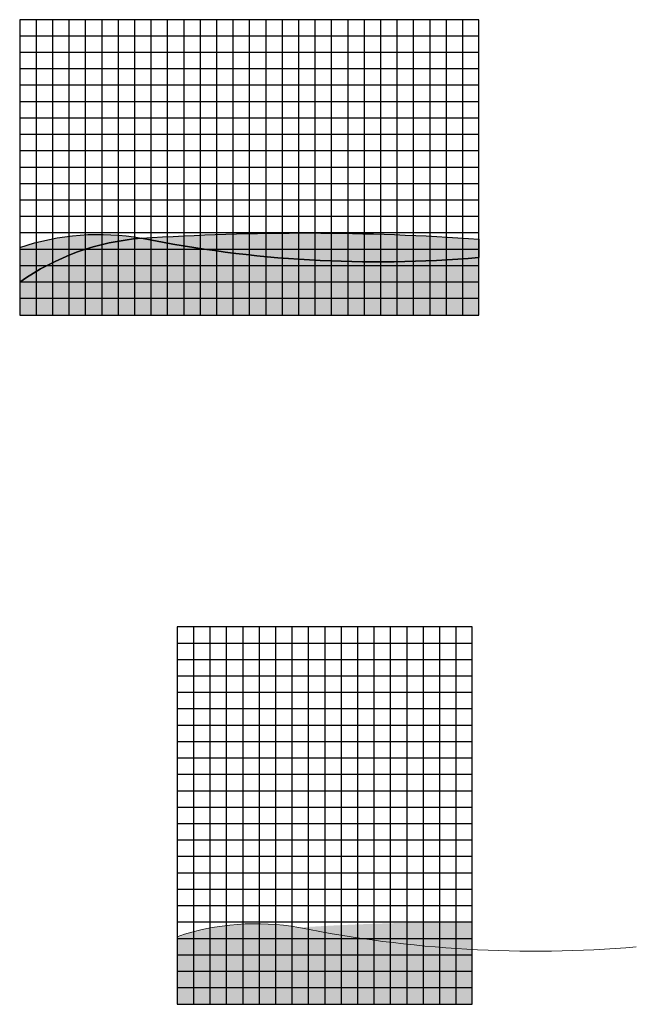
# Model space of a CAD drawing. Header units: millimetres. Extents: x 115 to 851, y -210 to 210.
# Tile 1 of 4: x 115 to 379, y -210 to 210. Entities that reach past the tile are written whole.
import ezdxf

# ---------------------------------------------------------------- set-up
doc = ezdxf.new("R2010")
doc.units = ezdxf.units.MM
doc.header["$LTSCALE"] = 1000

msp = doc.modelspace()

# ---------------------------------------------------------------- hatches: boundary and pattern name
for color, points in [(140, [(115.47, 112.56), (115.47, 97.71, -0.135545), (167.49, 116.48, 0.126182)]), (155, [(167.49, 116.48, -0.033762), (311.47, 116.08), (311.47, 108.21, -0.071203)]), (156, [(115.47, 97.71), (115.47, 83.71), (311.47, 83.71), (311.47, 108.21, -0.071203), (167.49, 116.48, 0.135545)]), (156, [(308.67, -186.99, -0.036684), (234.68, -177.6, 0.135545), (182.67, -196.37), (182.67, -210.37), (308.67, -210.37), (308.67, -84.37)]), (140, [(182.67, -181.52), (182.67, -196.37, -0.135545), (234.68, -177.6, 0.126182)]), (155, [(308.67, -186.99, -0.036684), (234.68, -177.6, -0.017341), (308.67, -175.38)])]:
    msp.add_hatch(color=color).paths.add_polyline_path(points)

# ---------------------------------------------------------------- linework, layer by layer
msp.add_lwpolyline([(115.47, 83.71), (311.47, 83.71), (311.47, 209.71), (115.47, 209.71)], close=True)
for points in [[(115.47, 209.71), (115.47, 83.71)], [(182.67, -84.37), (182.67, -210.37)]]:
    msp.add_lwpolyline(points)
at = {"color": 6}
for points in [[(122.47, 209.71), (122.47, 83.71)], [(129.47, 209.71), (129.47, 83.71)], [(136.47, 209.71), (136.47, 83.71)], [(143.47, 209.71), (143.47, 83.71)], [(150.47, 209.71), (150.47, 83.71)], [(157.47, 209.71), (157.47, 83.71)], [(164.47, 209.71), (164.47, 83.71)], [(171.47, 209.71), (171.47, 83.71)], [(178.47, 209.71), (178.47, 83.71)], [(185.47, 209.71), (185.47, 83.71)], [(192.47, 209.71), (192.47, 83.71)], [(199.47, 209.71), (199.47, 83.71)], [(206.47, 209.71), (206.47, 83.71)], [(213.47, 209.71), (213.47, 83.71)], [(220.47, 209.71), (220.47, 83.71)], [(227.47, 209.71), (227.47, 83.71)], [(234.47, 209.71), (234.47, 83.71)], [(241.47, 209.71), (241.47, 83.71)], [(248.47, 209.71), (248.47, 83.71)], [(255.47, 209.71), (255.47, 83.71)], [(262.47, 209.71), (262.47, 83.71)], [(269.47, 209.71), (269.47, 83.71)], [(276.47, 209.71), (276.47, 83.71)], [(283.47, 209.71), (283.47, 83.71)], [(290.47, 209.71), (290.47, 83.71)], [(297.47, 209.71), (297.47, 83.71)], [(304.47, 209.71), (304.47, 83.71)], [(311.47, 202.71), (115.47, 202.71)], [(311.47, 195.71), (115.47, 195.71)], [(311.47, 188.71), (115.47, 188.71)], [(311.47, 181.71), (115.47, 181.71)], [(311.47, 174.71), (115.47, 174.71)], [(311.47, 167.71), (115.47, 167.71)], [(311.47, 160.71), (115.47, 160.71)], [(311.47, 153.71), (115.47, 153.71)], [(311.47, 146.71), (115.47, 146.71)], [(311.47, 139.71), (115.47, 139.71)], [(311.47, 132.71), (115.47, 132.71)], [(311.47, 125.71), (115.47, 125.71)], [(311.47, 118.71), (115.47, 118.71)], [(311.47, 111.71), (115.47, 111.71)], [(311.47, 104.71), (115.47, 104.71)], [(311.47, 97.71), (115.47, 97.71)], [(311.47, 90.71), (115.47, 90.71)], [(189.67, -49.37), (189.67, -210.37)], [(196.67, -49.37), (196.67, -210.37)], [(203.67, -49.37), (203.67, -210.37)], [(210.67, -49.37), (210.67, -210.37)], [(217.67, -49.37), (217.67, -210.37)], [(224.67, -49.37), (224.67, -210.37)], [(231.67, -49.37), (231.67, -210.37)], [(238.67, -49.37), (238.67, -210.37)], [(245.67, -49.37), (245.67, -210.37)], [(252.67, -49.37), (252.67, -210.37)], [(259.67, -49.37), (259.67, -210.37)], [(266.67, -49.37), (266.67, -210.37)], [(273.67, -49.37), (273.67, -210.37)], [(280.67, -49.37), (280.67, -210.37)], [(287.67, -49.37), (287.67, -210.37)], [(294.67, -49.37), (294.67, -210.37)], [(301.67, -49.37), (301.67, -210.37)], [(308.67, -56.37), (182.67, -56.37)], [(308.67, -63.37), (182.67, -63.37)], [(308.67, -70.37), (182.67, -70.37)], [(308.67, -77.37), (182.67, -77.37)], [(308.67, -84.37), (182.67, -84.37)], [(308.67, -91.37), (182.67, -91.37)], [(308.67, -98.37), (182.67, -98.37)], [(308.67, -105.37), (182.67, -105.37)], [(308.67, -112.37), (182.67, -112.37)], [(308.67, -119.37), (182.67, -119.37)], [(308.67, -126.37), (182.67, -126.37)], [(308.67, -133.37), (182.67, -133.37)], [(308.67, -140.37), (182.67, -140.37)], [(308.67, -147.37), (182.67, -147.37)], [(308.67, -154.37), (182.67, -154.37)], [(308.67, -161.37), (182.67, -161.37)], [(308.67, -168.37), (182.67, -168.37)], [(308.67, -175.37), (182.67, -175.37)], [(308.67, -182.37), (182.67, -182.37)], [(308.67, -189.37), (182.67, -189.37)], [(308.67, -196.37), (182.67, -196.37)], [(308.67, -203.37), (182.67, -203.37)]]:
    msp.add_lwpolyline(points, dxfattribs=at)
at = {"color": 3, "lineweight": 30}
for points in [[(115.47, 97.71, -0.135545), (167.49, 116.48, -0.021496), (167.49, 116.48, -0.033762), (311.47, 116.08, -3.18794)], [(115.47, 112.56, -0.126182), (167.49, 116.48, 0.071203), (311.47, 108.21, -4.694275)]]:
    msp.add_lwpolyline(points, format="xyb", dxfattribs=at)
at = {"color": 4}
for points in [[(167.49, 116.48, -0.033762), (311.47, 116.08), (311.47, 108.21, -0.071203), (167.49, 116.48, 0.948356)], [(167.49, 116.48, 0.135545), (115.47, 97.71), (115.47, 83.71), (311.47, 83.71), (311.47, 108.21, -0.071203), (167.49, 116.48, -0.000009)]]:
    msp.add_lwpolyline(points, format="xyb", dxfattribs=at)
at = {"color": 3}
for points in [[(311.47, 116.08), (311.47, 108.21)], [(115.47, 112.56), (115.47, 97.71)], [(115.47, 97.71), (115.47, 83.71), (311.47, 83.71), (311.47, 108.21)]]:
    msp.add_lwpolyline(points, dxfattribs=at)
at = {"color": 7}
for points in [[(308.67, -49.37), (182.67, -49.37), (182.67, -210.37)], [(308.67, -210.37), (308.67, -49.37)], [(182.67, -210.37), (308.67, -210.37)]]:
    msp.add_lwpolyline(points, dxfattribs=at)
at = {"color": 7, "lineweight": 18}
msp.add_lwpolyline([(182.67, -181.52, -0.126182), (234.68, -177.6, 0.071203), (378.67, -185.87, -4.694275)], format="xyb", dxfattribs=at)

doc.saveas('drawing.dxf')
